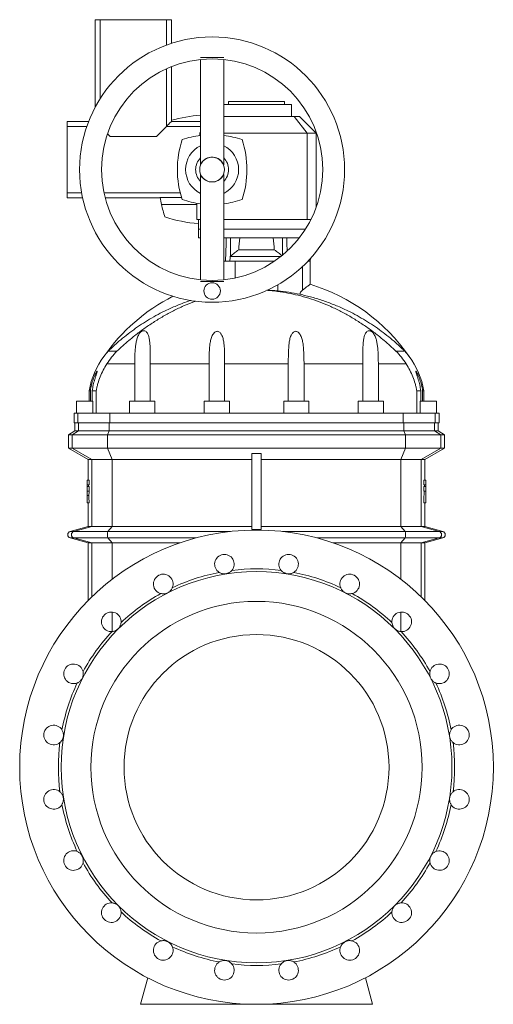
# Model space of a CAD drawing. Header units: millimetres. Extents: x -911 to 783, y -87 to 2252.
# Tile 3 of 3: x 68 to 783, y 768 to 2252. Entities that reach past the tile are written whole.
import ezdxf

# ---------------------------------------------------------------- set-up
doc = ezdxf.new("R2010")
doc.units = ezdxf.units.MM

msp = doc.modelspace()

# ---------------------------------------------------------------- linework, layer by layer
at = {"color": 7, "linetype": 'Continuous', "lineweight": 15}
for p, q in [((182.3, 2252.1), (182.3, 2120.2)), ((189.8, 2252.1), (182.3, 2252.1)), ((189.8, 2252.1), (189.8, 2133.1)), ((289.8, 2252.1), (189.8, 2252.1)), ((289.8, 2252.1), (289.8, 2213.8)), ((297.3, 2252.1), (289.8, 2252.1)), ((297.3, 2216.4), (297.3, 2252.1)), ((341.3, 2033.5), (341.3, 2192.2)), ((376.3, 2033.5), (376.3, 2192.2)), ((289.8, 2178.2), (289.8, 2091.1)), ((297.3, 2098.6), (297.3, 2181.4)), ((376.3, 2124.1), (478.8, 2124.1)), ((383.3, 2128.6), (383.3, 2124.1)), ((383.3, 2128.6), (468.3, 2128.6)), ((468.3, 2124.1), (468.3, 2128.6)), ((478.8, 2106.1), (478.8, 2124.1)), ((172.4, 2098.6), (139.8, 2098.6)), ((139.8, 2091.1), (139.8, 2098.6)), ((341.3, 2098.6), (297.3, 2098.6)), ((376.3, 2106.1), (482.4, 2106.1)), ((482.4, 2106.1), (502.1, 2081.1)), ((482.4, 2106.1), (490.8, 2106.1)), ((515.8, 2081.1), (490.8, 2106.1)), ((139.8, 1991.1), (139.8, 2091.1)), ((139.8, 2091.1), (169.6, 2091.1)), ((200.8, 2080.1), (204.8, 2076.1)), ((289.8, 2091.1), (341.3, 2091.1)), ((341.3, 2082.5), (340, 2081.1)), ((341.3, 2081.1), (340, 2081.1)), ((340.1, 2077.4), (340, 2081.1)), ((502.1, 2081.1), (376.3, 2081.1)), ((502.1, 2081.1), (502.1, 1951.1)), ((515.8, 2081.1), (502.1, 2081.1)), ((515.8, 1969.2), (515.8, 2081.1)), ((274.8, 2076.1), (204.8, 2076.1)), ((360.6, 2044.8), (357, 2044.8)), ((341.3, 2018.8), (341.3, 1860)), ((357, 2007.5), (360.6, 2007.5)), ((376.3, 2018.8), (376.3, 1860)), ((139.8, 1991.1), (161.9, 1991.1)), ((139.8, 1983.6), (139.8, 1991.1)), ((195.5, 1991.1), (310.6, 1991.1)), ((139.8, 1983.6), (163.3, 1983.6)), ((197.3, 1983.6), (280.1, 1983.6)), ((280.1, 1983.9), (312.7, 1983.9)), ((335.8, 1973.6), (335.8, 1975.5)), ((335.8, 1973.6), (282.2, 1973.6)), ((335.8, 1973.6), (335.8, 1951.1)), ((341.3, 1951.1), (335.8, 1951.1)), ((338.3, 1951.1), (338.3, 1936.1)), ((502.1, 1951.1), (376.3, 1951.1)), ((508, 1951.1), (502.1, 1951.1)), ((338.3, 1936.1), (338.3, 1923.1)), ((338.3, 1923.1), (341.3, 1923.1)), ((376.3, 1923.1), (425.8, 1923.1)), ((425.8, 1923.1), (490.2, 1923.1)), ((398.9, 1905.1), (452.6, 1905.1)), ((379.1, 1888.1), (376.3, 1888.1)), ((393.7, 1888.1), (379.1, 1888.1)), ((386.3, 1895.4), (386.1, 1895.1)), ((386.1, 1895.1), (462.4, 1895.1)), ((393.7, 1862.8), (393.7, 1888.1)), ((503.5, 1888.1), (506.8, 1888.1)), ((506.8, 1888.1), (507.1, 1892)), ((506.8, 1853.2), (506.8, 1888.1)), ((457.9, 1843.2), (457.9, 1852.4)), ((491.1, 1838.1), (491.6, 1838.1)), ((215.2, 1752.5), (202.3, 1752.5)), ((636.3, 1752.5), (649.3, 1752.5)), ((241.9, 1733.1), (241.9, 1677.1)), ((265.3, 1677.1), (265.3, 1733.1)), ((354.1, 1733.1), (354.1, 1677.1)), ((377.7, 1677.1), (377.7, 1733.1)), ((473.8, 1677.1), (473.8, 1733.1)), ((497.5, 1733.1), (497.5, 1677.1)), ((586.3, 1677.1), (586.3, 1733.1)), ((609.7, 1733.1), (609.7, 1677.1)), ((173.3, 1692.7), (173.3, 1677.1)), ((175, 1692.7), (173.3, 1692.7)), ((175, 1677.1), (175, 1692.7)), ((183.8, 1692.7), (177.8, 1692.7)), ((177.8, 1692.7), (177.8, 1677.1)), ((183.8, 1692.7), (183.8, 1659.1)), ((667.7, 1692.7), (667.7, 1659.1)), ((667.7, 1692.7), (673.8, 1692.7)), ((673.8, 1692.7), (673.8, 1677.1)), ((676.5, 1692.7), (678.3, 1692.7)), ((676.5, 1677.1), (676.5, 1692.7)), ((678.3, 1677.1), (678.3, 1692.7)), ((154.3, 1677.1), (154.3, 1659.1)), ((154.3, 1677.1), (178.9, 1677.1)), ((178.9, 1659.1), (178.9, 1677.1)), ((234.3, 1677.1), (234.3, 1659.1)), ((272.2, 1677.1), (234.3, 1677.1)), ((272.2, 1677.1), (272.2, 1659.1)), ((346.8, 1677.1), (346.8, 1659.1)), ((346.8, 1677.1), (384.8, 1677.1)), ((384.8, 1659.1), (384.8, 1677.1)), ((466.8, 1677.1), (466.8, 1659.1)), ((504.8, 1677.1), (466.8, 1677.1)), ((504.8, 1659.1), (504.8, 1677.1)), ((579.4, 1677.1), (579.4, 1659.1)), ((579.4, 1677.1), (617.3, 1677.1)), ((617.3, 1659.1), (617.3, 1677.1)), ((672.7, 1659.1), (672.7, 1677.1)), ((697.3, 1677.1), (672.7, 1677.1)), ((697.3, 1659.1), (697.3, 1677.1)), ((150.3, 1659.1), (150.3, 1644.1)), ((150.3, 1659.1), (155.9, 1659.1)), ((155.9, 1659.1), (204.3, 1659.1)), ((647.3, 1659.1), (204.3, 1659.1)), ((695.7, 1659.1), (647.3, 1659.1)), ((701.3, 1659.1), (695.7, 1659.1)), ((701.3, 1644.1), (701.3, 1659.1)), ((150.3, 1644.1), (155.9, 1644.1)), ((151.8, 1644.1), (151.8, 1632.1)), ((155.9, 1644.1), (204.3, 1644.1)), ((647.3, 1644.1), (204.3, 1644.1)), ((695.7, 1644.1), (647.3, 1644.1)), ((701.3, 1644.1), (695.7, 1644.1)), ((699.8, 1632.1), (699.8, 1644.1)), ((151.8, 1632.1), (141.8, 1626.4)), ((141.8, 1626.4), (141.8, 1606.1)), ((147.4, 1626.4), (141.8, 1626.4)), ((201, 1626.4), (147.4, 1626.4)), ((157.3, 1632.1), (151.8, 1632.1)), ((203.3, 1632.1), (157.3, 1632.1)), ((650.6, 1626.4), (201, 1626.4)), ((203.3, 1632.1), (648.3, 1632.1)), ((648.3, 1632.1), (694.3, 1632.1)), ((650.6, 1626.4), (704.2, 1626.4)), ((694.3, 1632.1), (699.8, 1632.1)), ((709.8, 1626.4), (699.8, 1632.1)), ((704.2, 1626.4), (709.8, 1626.4)), ((709.8, 1606.1), (709.8, 1626.4)), ((141.8, 1606.1), (171.8, 1588.8)), ((147.4, 1606.1), (141.8, 1606.1)), ((201, 1606.1), (147.4, 1606.1)), ((650.6, 1606.1), (201, 1606.1)), ((650.6, 1606.1), (704.2, 1606.1)), ((679.8, 1588.8), (709.8, 1606.1)), ((704.2, 1606.1), (709.8, 1606.1)), ((171.8, 1588.8), (171.8, 1558.1)), ((177, 1588.8), (171.8, 1588.8)), ((208, 1588.8), (177, 1588.8)), ((208, 1588.8), (418.8, 1588.8)), ((418.8, 1598.1), (418.8, 1483.5)), ((432.8, 1598.1), (432.8, 1483.5)), ((643.6, 1588.8), (432.8, 1588.8)), ((643.6, 1588.8), (674.5, 1588.8)), ((674.5, 1588.8), (679.8, 1588.8)), ((679.8, 1558.1), (679.8, 1588.8)), ((170.3, 1551), (170.3, 1558.1)), ((170.3, 1558.1), (173.3, 1558.1)), ((170.3, 1551), (173.3, 1551)), ((170.3, 1548.3), (170.3, 1551)), ((170.3, 1541.4), (170.3, 1548.3)), ((170.3, 1548.3), (173.3, 1548.3)), ((173.3, 1558.1), (173.3, 1551)), ((173.3, 1548.3), (173.3, 1541.4)), ((678.2, 1558.1), (678.2, 1551)), ((681.3, 1558.1), (678.2, 1558.1)), ((681.3, 1551), (678.2, 1551)), ((678.2, 1548.3), (678.2, 1541.4)), ((681.3, 1548.3), (678.2, 1548.3)), ((681.3, 1551), (681.3, 1558.1)), ((681.3, 1548.3), (681.3, 1551)), ((681.3, 1541.4), (681.3, 1548.3)), ((170.3, 1541.4), (173.3, 1541.4)), ((170.3, 1534.7), (170.3, 1541.4)), ((170.3, 1534.7), (172.6, 1534.7)), ((170.3, 1523.8), (170.3, 1534.7)), ((681.3, 1541.4), (678.2, 1541.4)), ((681.3, 1523.8), (681.3, 1541.4)), ((170.3, 1523.8), (173.2, 1523.8)), ((171.8, 1523.8), (171.8, 1487.8)), ((681.3, 1523.8), (678.2, 1523.8)), ((679.8, 1487.8), (679.8, 1523.8)), ((171.8, 1487.8), (144.5, 1480.5)), ((171.8, 1487.8), (177, 1487.8)), ((208, 1487.8), (177, 1487.8)), ((418.8, 1487.8), (208, 1487.8)), ((432.8, 1487.8), (643.6, 1487.8)), ((643.6, 1487.8), (674.5, 1487.8)), ((679.8, 1487.8), (674.5, 1487.8)), ((707.1, 1480.5), (679.8, 1487.8)), ((144.5, 1470.8), (171.8, 1463.5)), ((679.8, 1463.5), (707.1, 1470.8)), ((171.8, 1463.5), (171.8, 1376.7)), ((177, 1463.5), (171.8, 1463.5)), ((177, 1463.5), (208, 1463.5)), ((208, 1463.5), (310.4, 1463.5)), ((643.6, 1463.5), (541.2, 1463.5)), ((674.5, 1463.5), (643.6, 1463.5)), ((674.5, 1463.5), (679.8, 1463.5)), ((679.8, 1376.7), (679.8, 1463.5)), ((261.5, 807.6), (250.8, 767.6)), ((590.1, 807.6), (600.8, 767.6)), ((250.8, 767.6), (425.8, 767.6)), ((600.8, 767.6), (425.8, 767.6))]:
    msp.add_line(p, q, dxfattribs=at)
at = {"color": 8, "linetype": 'Continuous', "lineweight": 0}
for p, q in [((341.3, 2194.9), (376.3, 2194.9)), ((338.3, 1936.1), (341.3, 1936.1)), ((376.3, 1936.1), (425.8, 1936.1)), ((425.8, 1936.1), (499.5, 1936.1)), ((393.7, 1888.1), (452.8, 1888.1)), ((495.1, 1844.3), (495.1, 1879.7)), ((376.3, 1857.3), (341.3, 1857.3)), ((241.9, 1733.1), (199.9, 1733.1)), ((354.1, 1733.1), (265.3, 1733.1)), ((377.7, 1733.1), (473.8, 1733.1)), ((497.5, 1733.1), (586.3, 1733.1)), ((609.7, 1733.1), (651.7, 1733.1)), ((155.9, 1659.1), (155.9, 1644.1)), ((204.3, 1659.1), (204.3, 1644.1)), ((647.3, 1659.1), (647.3, 1644.1)), ((695.7, 1659.1), (695.7, 1644.1)), ((157.3, 1632.1), (157.3, 1644.1)), ((203.3, 1632.1), (203.3, 1644.1)), ((648.3, 1632.1), (648.3, 1644.1)), ((694.3, 1632.1), (694.3, 1644.1)), ((147.4, 1626.4), (157.3, 1632.1)), ((147.4, 1606.1), (147.4, 1626.4)), ((201, 1626.4), (203.3, 1632.1)), ((201, 1606.1), (201, 1626.4)), ((650.6, 1626.4), (648.3, 1632.1)), ((650.6, 1606.1), (650.6, 1626.4)), ((704.2, 1626.4), (694.3, 1632.1)), ((704.2, 1606.1), (704.2, 1626.4)), ((177, 1588.8), (147.4, 1606.1)), ((208, 1588.8), (201, 1606.1)), ((643.6, 1588.8), (650.6, 1606.1)), ((674.5, 1588.8), (704.2, 1606.1)), ((177, 1487.8), (177, 1588.8)), ((208, 1487.8), (208, 1588.8)), ((643.6, 1487.8), (643.6, 1588.8)), ((674.5, 1487.8), (674.5, 1588.8)), ((177, 1487.8), (150.1, 1480.5)), ((208, 1487.8), (201.6, 1480.5)), ((643.6, 1487.8), (650, 1480.5)), ((674.5, 1487.8), (701.5, 1480.5)), ((150.1, 1480.5), (144.5, 1480.5)), ((150.1, 1470.8), (144.5, 1470.8)), ((150.1, 1480.5), (201.6, 1480.5)), ((150.1, 1470.8), (201.6, 1470.8)), ((150.1, 1470.8), (177, 1463.5)), ((386.4, 1480.5), (201.6, 1480.5)), ((334.6, 1470.8), (201.6, 1470.8)), ((201.6, 1470.8), (208, 1463.5)), ((650, 1480.5), (465.1, 1480.5)), ((650, 1470.8), (517, 1470.8)), ((650, 1470.8), (643.6, 1463.5)), ((701.5, 1480.5), (650, 1480.5)), ((701.5, 1470.8), (650, 1470.8)), ((701.5, 1470.8), (674.5, 1463.5)), ((701.5, 1480.5), (707.1, 1480.5)), ((701.5, 1470.8), (707.1, 1470.8)), ((177, 1381.9), (177, 1463.5)), ((208, 1408.6), (208, 1463.5)), ((643.6, 1408.6), (643.6, 1463.5)), ((674.5, 1381.9), (674.5, 1463.5)), ((208, 1329.7), (208, 1359)), ((643.6, 1329.7), (643.6, 1359))]:
    msp.add_line(p, q, dxfattribs=at)
at = {"color": 7, "linetype": 'Continuous', "lineweight": 15, "flags": 128}
for points in [[(289.8, 2091.1), (291.6, 2093), (293.2, 2094.6), (294.6, 2095.9), (295.6, 2097), (296.4, 2097.8), (297, 2098.3), (297.2, 2098.6), (297.3, 2098.6)], [(274.8, 2076.1), (279.8, 2081.2), (284.8, 2086.2), (289.8, 2091.1)]]:
    msp.add_lwpolyline(points, dxfattribs=at)
at = {"color": 8, "linetype": 'Continuous', "lineweight": 0, "flags": 128}
for points in [[(201.6, 1480.5), (201.3, 1479.9), (201, 1478.9), (200.9, 1477.7), (200.8, 1476.4), (200.8, 1474.9), (200.9, 1473.5), (201, 1472.3), (201.3, 1471.4), (201.6, 1470.8)], [(650, 1480.5), (650.3, 1479.9), (650.5, 1478.9), (650.7, 1477.7), (650.8, 1476.4), (650.8, 1474.9), (650.7, 1473.5), (650.5, 1472.3), (650.3, 1471.4), (650, 1470.8)]]:
    msp.add_lwpolyline(points, dxfattribs=at)
at = {"color": 7, "linetype": 'Continuous', "lineweight": 15}
for centre, radius in [((358.8, 2026.1), 200), ((358.8, 2026.1), 167), ((358.8, 1843.1), 12.5), ((425.8, 1125.1), 357.5), ((425.8, 1125.1), 295), ((425.8, 1125.1), 250), ((425.8, 1125.1), 200)]:
    msp.add_circle(centre, radius, dxfattribs=at)
for centre, radius, start, end in [((358.8, 1874.3), 234.4, 94.2821, 105.2125), ((449.1, 2026.1), 142.8, 161.5619, 198.4381), ((358.8, 1935.8), 142.8, 97.0386, 108.4381), ((358.8, 1935.8), 142.8, 71.5619, 82.9614), ((268.5, 2026.1), 142.8, 341.5619, 18.4381), ((358.8, 2026.1), 40, 115.9445, 244.0555), ((358.8, 2026.1), 40, 295.9445, 64.0555), ((358.8, 2026.1), 24.9, 134.6616, 225.3384), ((358.8, 2026.1), 18.7, 95.5638, 264.4362), ((358.8, 2026.1), 18.7, 275.5638, 84.4362), ((358.8, 2026.1), 24.9, 314.6616, 45.3384), ((510.7, 2026.1), 234.4, 190.3744, 192.9441), ((358.8, 2116.4), 142.8, 251.5619, 262.9614), ((358.8, 2116.4), 142.8, 277.0386, 288.4381), ((510.7, 2026.1), 234.4, 192.9441, 197.7286), ((358.8, 2178), 234.4, 252.2714, 264.9821), ((425.8, 1585.1), 280, 34.6846, 73.1847), ((425.8, 1585.1), 280, 116.7852, 145.3157), ((287.8, 1674.1), 116, 142.6741, 170.7759), ((563.8, 1674.1), 116, 9.2241, 37.3248), ((145.8, 1475.6), 5, 105, 255), ((705.8, 1475.6), 5, 285, 75), ((377.3, 1431.3), 14.7, 319.859, 238.141), ((474.3, 1431.3), 14.7, 301.859, 220.141), ((285, 1401.3), 14.8, 337.859, 256.141), ((425.8, 1125.1), 299, 100.8494, 115.1506), ((425.8, 1125.1), 299, 82.8494, 97.1506), ((425.8, 1125.1), 299, 64.8494, 79.1506), ((566.5, 1401.3), 14.8, 283.859, 202.141), ((425.8, 1125.1), 299, 118.8494, 133.1506), ((425.8, 1125.1), 299, 46.8494, 61.1506), ((206.6, 1344.3), 14.8, 355.859, 274.141), ((645, 1344.3), 14.8, 265.859, 184.141), ((425.8, 1125.1), 299, 136.8494, 151.1506), ((425.8, 1125.1), 299, 28.8494, 43.1506), ((149.6, 1265.9), 14.8, 13.859, 292.141), ((702, 1265.9), 14.8, 247.859, 166.141), ((425.8, 1125.1), 299, 154.8494, 169.1506), ((425.8, 1125.1), 299, 10.8494, 25.1506), ((119.6, 1173.6), 14.8, 31.859, 310.141), ((732, 1173.6), 14.8, 229.859, 148.141), ((425.8, 1125.1), 299, 172.8494, 187.1506), ((425.8, 1125.1), 299, 352.8494, 7.1506), ((119.6, 1076.6), 14.8, 49.859, 328.141), ((732, 1076.6), 14.8, 211.859, 130.141), ((425.8, 1125.1), 299, 190.8494, 205.1506), ((425.8, 1125.1), 299, 334.8494, 349.1506), ((149.6, 984.4), 14.8, 67.859, 346.141), ((702, 984.4), 14.7, 193.859, 112.141), ((425.8, 1125.1), 299, 208.8494, 223.1506), ((425.8, 1125.1), 299, 316.8494, 331.1506), ((206.6, 905.9), 14.8, 85.859, 4.141), ((645, 905.9), 14.8, 175.859, 94.141), ((425.8, 1125.1), 299, 226.8494, 241.1506), ((425.8, 1125.1), 299, 298.8494, 313.1506), ((285, 848.9), 14.8, 103.859, 22.141), ((566.5, 848.9), 14.8, 157.859, 76.141), ((425.8, 1125.1), 299, 244.8494, 259.1506), ((425.8, 1125.1), 299, 280.8494, 295.1506), ((377.3, 818.9), 14.7, 121.859, 40.141), ((474.3, 818.9), 14.7, 139.859, 58.141), ((425.8, 1125.1), 299, 262.8494, 277.1506)]:
    msp.add_arc(centre, radius, start, end, dxfattribs=at)
at = {"color": 8, "linetype": 'Continuous', "lineweight": 0}
for centre, start, end in [((151.4, 1475.6), 105.5813, 254.4187), ((700.1, 1475.6), 285.5813, 74.4187)]:
    msp.add_arc(centre, 5.01, start, end, dxfattribs=at)
at = {"color": 7, "linetype": 'Continuous', "lineweight": 15}
for centre, major_axis, ratio, start_param, end_param in [((358.8, 2025.7), (0, 19.2), 0.999724, 0.094856, 1.150562), ((358.8, 2025.7), (0, 19.2), 0.999724, 5.132623, 6.188329), ((358.8, 2026.6), (0, 19.2), 0.999724, 1.99103, 3.046737), ((358.8, 2026.6), (0, 19.2), 0.999724, 3.236449, 4.292155), ((425.8, 1630.9), (0, 411.5), 0.087489, 0.781215, 0.841542), ((425.8, 1630.9), (0, 411.5), 0.087489, 5.441644, 5.50197), ((587.8, 1515), (0, 1021.8), 0.407143, 1.535576, 1.538262), ((263.8, 1515), (0, 1021.8), 0.407143, 4.744924, 4.74761), ((587.8, 1569.3), (0, 552.1), 0.753554, 1.633575, 1.653308), ((263.8, 1617.6), (0, 1083.7), 0.383864, 4.625742, 4.642006)]:
    msp.add_ellipse(centre, major_axis=major_axis, ratio=ratio, start_param=start_param, end_param=end_param, dxfattribs=at)
for points in [[(380.2, 1923.1), (379.8, 1911.5), (379.4, 1899.8), (379.1, 1888.1)], [(386.1, 1895.1), (385.9, 1892.8), (385.8, 1890.5), (385.7, 1888.1)], [(491.1, 1838.1), (491.2, 1838.1), (491.4, 1838.1), (491.5, 1838.1), (491.6, 1838.1)], [(432.8, 1483.5), (428.1, 1483.5), (423.4, 1483.5), (418.8, 1483.5)]]:
    msp.add_open_spline(points, degree=3, dxfattribs=at)
for points, knots in [([(386.7, 1923.1), (386.6, 1917.8), (386.5, 1912.5), (386.5, 1907.1), (386.4, 1903.2), (386.4, 1899.3), (386.3, 1895.4)], [0.00351367, 0.00351367, 0.00351367, 0.00351367, 0.01955872, 0.01955872, 0.01955872, 0.03135863, 0.03135863, 0.03135863, 0.03135863]), ([(464.9, 1923.1), (465, 1917.8), (465.1, 1909.3), (465.2, 1900.7), (465.2, 1897.5)], [0, 0, 0, 0, 0.624747, 1, 1, 1, 1]), ([(471.4, 1923.1), (471.6, 1917.8), (471.8, 1911.3), (472, 1904.8), (472, 1903.6)], [0, 0, 0, 0, 0.816496, 1, 1, 1, 1]), ([(398.9, 1905.1), (396.8, 1903.6), (392.5, 1900.4), (388.4, 1897.1), (386.3, 1895.4)], [0, 0, 0, 0, 0.499588, 1, 1, 1, 1]), ([(463.9, 1896.5), (462.3, 1897.8), (458.6, 1900.8), (454.8, 1903.6), (452.6, 1905.1)], [0, 0, 0, 0, 0.437248, 1, 1, 1, 1]), ([(441.3, 1844.1), (443.2, 1844), (448.6, 1843.6), (459.3, 1842.3), (473.2, 1840.1), (489, 1836.7), (504.7, 1832.3), (520.4, 1826.9), (536, 1820.6), (551.4, 1813.3), (566.6, 1805.1), (581.4, 1796), (595.7, 1786.3), (608.1, 1777), (618.7, 1768.3), (627.7, 1760.5), (633.4, 1755.2), (636.3, 1752.5)], [0, 0, 0, 0, 0.0253175, 0.0727438, 0.1457234, 0.2187217, 0.2956981, 0.3727387, 0.4497205, 0.5289125, 0.6081734, 0.687346, 0.7646757, 0.8419993, 0.8946567, 0.9473476, 1, 1, 1, 1]), ([(457.9, 1843.2), (456, 1843.4), (452.1, 1843.7), (446.6, 1844.1), (443, 1844.3), (441.9, 1844.4)], [0, 0, 0, 0, 0.403599, 0.818868, 1, 1, 1, 1]), ([(491.1, 1838.1), (485.6, 1839.2), (474.6, 1841.3), (463.5, 1842.6), (457.9, 1843.2)], [0, 0, 0, 0, 0.499434, 1, 1, 1, 1]), ([(495.1, 1844.3), (494.4, 1843.7), (493, 1842.5), (491.8, 1840.2), (491.6, 1838.7), (491.6, 1838.1)], [0, 0, 0, 0, 0.379828, 0.762944, 1, 1, 1, 1]), ([(506.8, 1853.2), (506.7, 1853.1), (506.7, 1853.1), (506.1, 1852.6), (505.1, 1851.9), (503.9, 1851), (502.3, 1849.8), (500.3, 1848.3), (497.9, 1846.5), (496, 1845), (495.1, 1844.3)], [0, 0, 0, 0, 0.110293, 0.2242599, 0.334613, 0.447806, 0.5660214, 0.6866983, 0.8414669, 1, 1, 1, 1]), ([(202.3, 1752.5), (203.5, 1753.7), (205.9, 1756.1), (211.2, 1761.1), (218.8, 1767.9), (229, 1776.3), (240.3, 1784.8), (252.1, 1793), (264.3, 1800.6), (277.1, 1807.8), (291.2, 1815), (307, 1821.8), (319.2, 1826.6), (325.9, 1828.7), (326.7, 1828.9)], [0, 0, 0, 0, 0.037512, 0.075108, 0.151929, 0.247851, 0.343886, 0.439866, 0.538201, 0.636596, 0.734936, 0.859276, 0.983616, 1, 1, 1, 1]), ([(333.9, 1827.7), (333, 1827.4), (326.8, 1825.3), (315.6, 1820.6), (300.2, 1813.4), (285, 1805.1), (270.2, 1796), (255.8, 1786.3), (243.5, 1777), (232.9, 1768.3), (223.9, 1760.5), (218.1, 1755.2), (215.2, 1752.5)], [0, 0, 0, 0, 0.0206159, 0.1408127, 0.2644603, 0.3882155, 0.5118329, 0.6325728, 0.7533033, 0.8355206, 0.9177903, 1, 1, 1, 1]), ([(649.3, 1752.5), (648.1, 1753.7), (645.6, 1756.1), (640.3, 1761.1), (632.8, 1767.9), (622.6, 1776.3), (611.3, 1784.8), (599.5, 1793), (587.2, 1800.6), (574.5, 1807.8), (560.3, 1815), (544.6, 1821.9), (527.2, 1828.4), (509.4, 1833.9), (497.2, 1836.7), (491.1, 1838.1)], [0, 0, 0, 0, 0.030355, 0.060778, 0.122941, 0.200562, 0.278274, 0.355942, 0.435515, 0.515136, 0.594714, 0.69533, 0.795947, 0.897973, 1, 1, 1, 1]), ([(265.3, 1733.1), (265.3, 1737.2), (265.3, 1745.2), (265.3, 1755.6), (264.9, 1764.2), (264.1, 1770.5), (263, 1775.1), (261.8, 1778.2), (260.6, 1780.3), (259.1, 1781.9), (257.4, 1783), (255.6, 1783.3), (253.8, 1783), (251.7, 1782), (249.7, 1780.1), (248.1, 1777.5), (246.3, 1774), (244.8, 1769.3), (243.6, 1763.4), (242.8, 1756.8), (242.2, 1749.4), (241.9, 1741.3), (241.9, 1735.8), (241.9, 1733.1)], [0, 0, 0, 0, 0.108326, 0.216617, 0.28166, 0.346618, 0.394769, 0.419061, 0.443292, 0.463671, 0.484207, 0.499093, 0.514004, 0.532356, 0.560741, 0.588195, 0.615727, 0.670423, 0.725409, 0.780354, 0.853526, 0.926802, 1, 1, 1, 1]), ([(377.7, 1733.1), (377.7, 1735.8), (377.7, 1741.2), (377.6, 1749.2), (377.3, 1756.6), (376.8, 1763.5), (375.9, 1768.7), (374.9, 1772.9), (373.9, 1775.7), (372.7, 1777.9), (371.5, 1779.7), (370, 1781.2), (368.2, 1782.1), (366.4, 1782.4), (364.7, 1782), (362.6, 1780.9), (360.7, 1778.8), (359, 1776), (357.4, 1772.1), (356, 1766.8), (355.1, 1760.2), (354.5, 1752.4), (354.1, 1743.4), (354.1, 1736.5), (354.1, 1733.1)], [0, 0, 0, 0, 0.073608, 0.147293, 0.220873, 0.280462, 0.339993, 0.372423, 0.404814, 0.424745, 0.444642, 0.468631, 0.486333, 0.501095, 0.515867, 0.534962, 0.565345, 0.595618, 0.625978, 0.688064, 0.750475, 0.812836, 0.90641, 1, 1, 1, 1]), ([(473.8, 1733.1), (473.8, 1735.8), (473.8, 1741.2), (474, 1749.2), (474.3, 1756.6), (474.8, 1763.5), (475.6, 1768.7), (476.7, 1772.9), (477.7, 1775.7), (478.8, 1777.9), (480.1, 1779.7), (481.6, 1781.2), (483.4, 1782.1), (485.1, 1782.4), (486.9, 1782), (489, 1780.9), (490.9, 1778.8), (492.5, 1776), (494.1, 1772.1), (495.5, 1766.8), (496.5, 1760.2), (497.1, 1752.4), (497.4, 1743.4), (497.5, 1736.5), (497.5, 1733.1)], [0, 0, 0, 0, 0.073608, 0.147293, 0.220873, 0.280462, 0.339993, 0.372423, 0.404814, 0.424745, 0.444642, 0.468631, 0.486333, 0.501095, 0.515867, 0.534962, 0.565345, 0.595618, 0.625978, 0.688064, 0.750475, 0.812836, 0.90641, 1, 1, 1, 1]), ([(586.3, 1733.1), (586.3, 1737.2), (586.2, 1745.2), (586.3, 1755.6), (586.7, 1764.2), (587.4, 1770.5), (588.6, 1775.1), (589.8, 1778.2), (591, 1780.3), (592.5, 1781.9), (594.2, 1783), (596, 1783.3), (597.8, 1783), (599.8, 1782), (601.8, 1780.1), (603.5, 1777.5), (605.2, 1774), (606.8, 1769.3), (608, 1763.4), (608.8, 1756.8), (609.4, 1749.4), (609.6, 1741.3), (609.7, 1735.8), (609.7, 1733.1)], [0, 0, 0, 0, 0.108326, 0.216617, 0.28166, 0.346618, 0.394769, 0.419061, 0.443292, 0.463671, 0.484207, 0.499093, 0.514004, 0.532356, 0.560741, 0.588195, 0.615727, 0.670423, 0.725409, 0.780354, 0.853526, 0.926802, 1, 1, 1, 1]), ([(195.5, 1744.5), (195.5, 1744.5), (195.6, 1744.5), (195.8, 1744.8), (196.5, 1745.7), (197.7, 1747.2), (199.7, 1749.6), (201.3, 1751.3), (202.3, 1752.5)], [0, 0, 0, 0, 0.029261, 0.068296, 0.167072, 0.381859, 0.599748, 1, 1, 1, 1]), ([(215.2, 1752.5), (212.5, 1749.4), (206.9, 1743.3), (202.2, 1736.5), (199.9, 1733.1)], [0, 0, 0, 0, 0.497232, 1, 1, 1, 1]), ([(636.3, 1752.5), (639.1, 1749.4), (644.7, 1743.3), (649.4, 1736.5), (651.7, 1733.1)], [0, 0, 0, 0, 0.497232, 1, 1, 1, 1]), ([(656, 1744.5), (656, 1744.5), (656, 1744.5), (655.8, 1744.8), (655.1, 1745.7), (653.9, 1747.2), (651.9, 1749.6), (650.3, 1751.3), (649.3, 1752.5)], [0, 0, 0, 0, 0.029319, 0.068351, 0.167122, 0.381896, 0.599772, 1, 1, 1, 1]), ([(175, 1692.7), (175.5, 1695.6), (176.1, 1698.5), (177.2, 1702.7), (177.5, 1704.1), (178.4, 1706.9), (178.8, 1708.3), (179.7, 1711), (180.2, 1712.4), (181, 1714.4), (181.3, 1715), (181.8, 1716.3), (182.1, 1716.9), (182.7, 1718.1), (182.9, 1718.7), (183.5, 1719.8), (183.8, 1720.3), (184.2, 1721), (184.3, 1721.2), (184.5, 1721.6), (184.6, 1721.8), (184.8, 1722.1), (184.9, 1722.2), (185.1, 1722.3), (185.1, 1722.3), (185.1, 1722.4), (185.2, 1722.4), (185.2, 1722.4), (185.3, 1722.3), (185.3, 1722.3), (185.3, 1722.2), (185.3, 1722.1), (185.2, 1721.8), (185.2, 1721.6), (185.1, 1721.2), (185.1, 1721), (184.9, 1720.6), (184.9, 1720.3), (184.7, 1719.8), (184.6, 1719.5), (184.4, 1718.7), (184.2, 1718.1), (183.9, 1717.2), (183.8, 1716.9), (183.6, 1716.3), (183.5, 1716), (183.2, 1715), (183, 1714.4), (182.4, 1712.4), (182, 1711.1), (181.4, 1709), (181.2, 1708.3), (180.8, 1707), (180.6, 1706.3), (180.1, 1704.2), (179.7, 1702.8), (178.8, 1698.5), (178.2, 1695.6), (177.8, 1692.7)], [0, 0, 0, 0, 0.125, 0.125, 0.1875, 0.1875, 0.25, 0.25, 0.3125, 0.3125, 0.34375, 0.34375, 0.375, 0.375, 0.40625, 0.40625, 0.4375, 0.4375, 0.453125, 0.453125, 0.46875, 0.46875, 0.484375, 0.484375, 0.492187, 0.492187, 0.5, 0.507812, 0.507812, 0.515625, 0.515625, 0.53125, 0.53125, 0.546875, 0.546875, 0.5625, 0.5625, 0.578125, 0.578125, 0.59375, 0.59375, 0.625, 0.625, 0.640625, 0.640625, 0.65625, 0.65625, 0.6875, 0.6875, 0.75, 0.75, 0.78125, 0.78125, 0.8125, 0.8125, 0.875, 0.875, 1, 1, 1, 1]), ([(199.9, 1733.1), (197.9, 1730.1), (196.1, 1726.9), (192.7, 1720.5), (191.2, 1717.2), (188.5, 1710.5), (187.3, 1707), (185.8, 1701.7), (185.4, 1699.9), (184.5, 1696.3), (184.2, 1694.5), (183.8, 1692.7)], [0, 0, 0, 0, 0.25, 0.25, 0.5, 0.5, 0.75, 0.75, 0.875, 0.875, 1, 1, 1, 1]), ([(651.7, 1733.1), (653.7, 1730.1), (655.5, 1726.9), (658.8, 1720.5), (660.4, 1717.2), (663, 1710.5), (664.2, 1707), (665.7, 1701.7), (666.2, 1699.9), (667, 1696.3), (667.4, 1694.5), (667.7, 1692.7)], [0, 0, 0, 0, 0.25, 0.25, 0.5, 0.5, 0.75, 0.75, 0.875, 0.875, 1, 1, 1, 1]), ([(676.5, 1692.7), (676.1, 1695.6), (675.5, 1698.5), (674.4, 1702.7), (674, 1704.1), (673.2, 1706.9), (672.8, 1708.3), (671.8, 1711), (671.3, 1712.4), (670.5, 1714.4), (670.3, 1715), (669.7, 1716.3), (669.5, 1716.9), (668.9, 1718.1), (668.6, 1718.7), (668.1, 1719.8), (667.8, 1720.3), (667.4, 1721), (667.3, 1721.2), (667, 1721.6), (666.9, 1721.8), (666.7, 1722.1), (666.6, 1722.2), (666.5, 1722.3), (666.5, 1722.3), (666.4, 1722.4), (666.4, 1722.4), (666.3, 1722.4), (666.3, 1722.3), (666.3, 1722.3), (666.3, 1722.2), (666.3, 1722.1), (666.3, 1721.8), (666.4, 1721.6), (666.5, 1721.2), (666.5, 1721), (666.6, 1720.6), (666.7, 1720.3), (666.9, 1719.8), (666.9, 1719.5), (667.2, 1718.7), (667.4, 1718.1), (667.7, 1717.2), (667.8, 1716.9), (668, 1716.3), (668.1, 1716), (668.4, 1715), (668.6, 1714.4), (669.2, 1712.4), (669.6, 1711.1), (670.2, 1709), (670.4, 1708.3), (670.8, 1707), (670.9, 1706.3), (671.5, 1704.2), (671.8, 1702.8), (672.8, 1698.5), (673.3, 1695.6), (673.8, 1692.7)], [0, 0, 0, 0, 0.125, 0.125, 0.1875, 0.1875, 0.25, 0.25, 0.3125, 0.3125, 0.34375, 0.34375, 0.375, 0.375, 0.40625, 0.40625, 0.4375, 0.4375, 0.453125, 0.453125, 0.46875, 0.46875, 0.484375, 0.484375, 0.492187, 0.492187, 0.5, 0.507812, 0.507812, 0.515625, 0.515625, 0.53125, 0.53125, 0.546875, 0.546875, 0.5625, 0.5625, 0.578125, 0.578125, 0.59375, 0.59375, 0.625, 0.625, 0.640625, 0.640625, 0.65625, 0.65625, 0.6875, 0.6875, 0.75, 0.75, 0.78125, 0.78125, 0.8125, 0.8125, 0.875, 0.875, 1, 1, 1, 1]), ([(418.8, 1598.1), (422.9, 1598), (427.5, 1598), (432.2, 1598.1), (432.8, 1598.1)], [0, 0, 0, 0, 0.875359, 1, 1, 1, 1]), ([(173.2, 1541.4), (173.1, 1540.3), (173, 1538.1), (172.8, 1535.8), (172.7, 1535.1), (172.6, 1534.7)], [0, 0, 0, 0, 0.338282, 0.676532, 1, 1, 1, 1]), ([(388.6, 1421.8), (388.1, 1421.3), (387.2, 1420.3), (385.6, 1419.1), (383.9, 1418.1), (382.2, 1417.4), (380.3, 1416.8), (377.9, 1416.5), (375.3, 1416.6), (372.9, 1417.2), (371.1, 1417.9), (370, 1418.5), (369.5, 1418.8)], [0, 0, 0, 0, 0.104721, 0.209317, 0.295506, 0.381611, 0.468327, 0.55502, 0.707848, 0.806589, 0.905458, 1, 1, 1, 1]), ([(463, 1421.8), (463.4, 1421.3), (464.3, 1420.3), (465.9, 1419.1), (467.6, 1418.1), (469.4, 1417.4), (471.2, 1416.8), (473.7, 1416.5), (476.2, 1416.6), (478.6, 1417.2), (480.5, 1417.9), (481.5, 1418.5), (482.1, 1418.8)], [0, 0, 0, 0, 0.104721, 0.209317, 0.295506, 0.381611, 0.468327, 0.55502, 0.707848, 0.806589, 0.905458, 1, 1, 1, 1]), ([(298.7, 1395.8), (298.4, 1395.2), (297.9, 1394), (296.8, 1392.3), (295.5, 1390.8), (294, 1389.6), (292.4, 1388.5), (290.2, 1387.4), (287.7, 1386.7), (285.3, 1386.5), (283.3, 1386.6), (282.1, 1386.9), (281.5, 1387)], [0, 0, 0, 0, 0.104722, 0.209317, 0.295507, 0.381611, 0.468327, 0.555021, 0.707849, 0.806589, 0.905459, 1, 1, 1, 1]), ([(552.9, 1395.8), (553.1, 1395.2), (553.7, 1394), (554.8, 1392.3), (556.1, 1390.8), (557.5, 1389.6), (559.2, 1388.5), (561.4, 1387.4), (563.8, 1386.7), (566.3, 1386.5), (568.3, 1386.6), (569.5, 1386.9), (570.1, 1387)], [0, 0, 0, 0, 0.104722, 0.209317, 0.295507, 0.381611, 0.468327, 0.555021, 0.707849, 0.806589, 0.905459, 1, 1, 1, 1]), ([(221.3, 1343.3), (221.2, 1342.6), (221.1, 1341.3), (220.5, 1339.4), (219.7, 1337.6), (218.8, 1335.9), (217.5, 1334.4), (215.8, 1332.7), (213.6, 1331.3), (211.4, 1330.3), (209.5, 1329.8), (208.2, 1329.7), (207.6, 1329.6)], [0, 0, 0, 0, 0.104722, 0.209316, 0.295506, 0.381611, 0.468327, 0.555021, 0.707848, 0.806588, 0.905459, 1, 1, 1, 1]), ([(630.3, 1343.3), (630.3, 1342.6), (630.5, 1341.3), (631.1, 1339.4), (631.8, 1337.6), (632.8, 1335.9), (634, 1334.4), (635.8, 1332.7), (637.9, 1331.3), (640.2, 1330.3), (642.1, 1329.8), (643.3, 1329.7), (643.9, 1329.6)], [0, 0, 0, 0, 0.104722, 0.209316, 0.295506, 0.381611, 0.468327, 0.555021, 0.707848, 0.806588, 0.905459, 1, 1, 1, 1]), ([(163.9, 1269.4), (164, 1268.7), (164.3, 1267.4), (164.4, 1265.4), (164.2, 1263.5), (163.7, 1261.6), (163.1, 1259.8), (161.9, 1257.6), (160.3, 1255.6), (158.4, 1254), (156.8, 1252.9), (155.7, 1252.4), (155.1, 1252.2)], [0, 0, 0, 0, 0.104721, 0.209316, 0.295506, 0.381611, 0.468327, 0.55502, 0.707848, 0.806588, 0.905458, 1, 1, 1, 1]), ([(687.7, 1269.4), (687.5, 1268.7), (687.3, 1267.4), (687.2, 1265.4), (687.4, 1263.5), (687.8, 1261.6), (688.5, 1259.8), (689.7, 1257.6), (691.3, 1255.6), (693.1, 1254), (694.8, 1252.9), (695.9, 1252.4), (696.4, 1252.2)], [0, 0, 0, 0, 0.104721, 0.209316, 0.295506, 0.381611, 0.468327, 0.55502, 0.707848, 0.806588, 0.905458, 1, 1, 1, 1]), ([(132.1, 1181.4), (132.5, 1180.8), (133.1, 1179.7), (133.8, 1177.8), (134.2, 1175.9), (134.4, 1174), (134.3, 1172), (133.9, 1169.6), (133, 1167.2), (131.7, 1165.1), (130.5, 1163.6), (129.6, 1162.7), (129.1, 1162.3)], [0, 0, 0, 0, 0.104721, 0.209316, 0.295506, 0.381611, 0.468327, 0.555021, 0.707848, 0.806589, 0.905459, 1, 1, 1, 1]), ([(719.4, 1181.4), (719.1, 1180.8), (718.5, 1179.7), (717.8, 1177.8), (717.4, 1175.9), (717.2, 1174), (717.3, 1172), (717.7, 1169.6), (718.6, 1167.2), (719.9, 1165.1), (721.1, 1163.6), (722, 1162.7), (722.5, 1162.3)], [0, 0, 0, 0, 0.104721, 0.209316, 0.295506, 0.381611, 0.468327, 0.555021, 0.707848, 0.806589, 0.905459, 1, 1, 1, 1]), ([(129.1, 1087.9), (129.6, 1087.5), (130.6, 1086.6), (131.8, 1085), (132.8, 1083.3), (133.6, 1081.5), (134.1, 1079.7), (134.4, 1077.2), (134.3, 1074.7), (133.7, 1072.3), (133, 1070.4), (132.4, 1069.4), (132.1, 1068.8)], [0, 0, 0, 0, 0.104721, 0.209317, 0.295506, 0.381611, 0.468327, 0.55502, 0.707848, 0.806589, 0.905458, 1, 1, 1, 1]), ([(722.5, 1087.9), (722, 1087.5), (721, 1086.6), (719.8, 1085), (718.8, 1083.3), (718, 1081.5), (717.5, 1079.7), (717.1, 1077.2), (717.3, 1074.7), (717.8, 1072.3), (718.5, 1070.4), (719.1, 1069.4), (719.4, 1068.8)], [0, 0, 0, 0, 0.104721, 0.209317, 0.295506, 0.381611, 0.468327, 0.55502, 0.707848, 0.806589, 0.905458, 1, 1, 1, 1]), ([(155.1, 998.1), (155.7, 997.8), (156.9, 997.2), (158.6, 996.1), (160.1, 994.8), (161.3, 993.4), (162.4, 991.7), (163.5, 989.5), (164.2, 987.1), (164.4, 984.6), (164.3, 982.6), (164, 981.4), (163.9, 980.9)], [0, 0, 0, 0, 0.104722, 0.209317, 0.295507, 0.381611, 0.468327, 0.555021, 0.707849, 0.806589, 0.905459, 1, 1, 1, 1]), ([(696.4, 998.1), (695.8, 997.8), (694.6, 997.2), (693, 996.1), (691.5, 994.8), (690.2, 993.4), (689.2, 991.7), (688.1, 989.5), (687.4, 987.1), (687.2, 984.6), (687.3, 982.6), (687.6, 981.4), (687.7, 980.9)], [0, 0, 0, 0, 0.104722, 0.209317, 0.295507, 0.381611, 0.468327, 0.555021, 0.707849, 0.806589, 0.905459, 1, 1, 1, 1]), ([(207.6, 920.6), (208.3, 920.6), (209.6, 920.4), (211.5, 919.9), (213.3, 919.1), (215, 918.1), (216.5, 916.9), (218.2, 915.1), (219.6, 913), (220.6, 910.7), (221.1, 908.8), (221.2, 907.6), (221.3, 907)], [0, 0, 0, 0, 0.104722, 0.209316, 0.295506, 0.381611, 0.468327, 0.555021, 0.707848, 0.806588, 0.905459, 1, 1, 1, 1]), ([(643.9, 920.6), (643.3, 920.6), (641.9, 920.4), (640, 919.9), (638.2, 919.1), (636.6, 918.1), (635.1, 916.9), (633.3, 915.1), (631.9, 913), (631, 910.7), (630.5, 908.8), (630.3, 907.6), (630.3, 907)], [0, 0, 0, 0, 0.104722, 0.209316, 0.295506, 0.381611, 0.468327, 0.555021, 0.707848, 0.806588, 0.905459, 1, 1, 1, 1]), ([(281.5, 863.2), (282.2, 863.4), (283.5, 863.6), (285.5, 863.7), (287.4, 863.5), (289.3, 863.1), (291.1, 862.4), (293.3, 861.2), (295.3, 859.7), (296.9, 857.8), (298, 856.1), (298.5, 855), (298.7, 854.5)], [0, 0, 0, 0, 0.104721, 0.209316, 0.295506, 0.381611, 0.468327, 0.55502, 0.707848, 0.806588, 0.905458, 1, 1, 1, 1]), ([(570.1, 863.2), (569.4, 863.4), (568.1, 863.6), (566.1, 863.7), (564.1, 863.5), (562.3, 863.1), (560.5, 862.4), (558.3, 861.2), (556.3, 859.7), (554.7, 857.8), (553.6, 856.1), (553.1, 855), (552.9, 854.5)], [0, 0, 0, 0, 0.104721, 0.209316, 0.295506, 0.381611, 0.468327, 0.55502, 0.707848, 0.806588, 0.905458, 1, 1, 1, 1]), ([(369.5, 831.5), (370.1, 831.8), (371.2, 832.5), (373.1, 833.1), (375, 833.6), (376.9, 833.7), (378.9, 833.6), (381.3, 833.2), (383.7, 832.3), (385.8, 831), (387.3, 829.8), (388.2, 828.9), (388.6, 828.5)], [0, 0, 0, 0, 0.104721, 0.209316, 0.295506, 0.381611, 0.468327, 0.555021, 0.707848, 0.806589, 0.905459, 1, 1, 1, 1]), ([(482.1, 831.5), (481.5, 831.8), (480.3, 832.5), (478.4, 833.1), (476.5, 833.6), (474.6, 833.7), (472.7, 833.6), (470.2, 833.2), (467.9, 832.3), (465.8, 831), (464.2, 829.8), (463.4, 828.9), (463, 828.5)], [0, 0, 0, 0, 0.104721, 0.209316, 0.295506, 0.381611, 0.468327, 0.555021, 0.707848, 0.806589, 0.905459, 1, 1, 1, 1])]:
    msp.add_open_spline(points, degree=3, knots=knots, dxfattribs=at)

doc.saveas('drawing.dxf')
